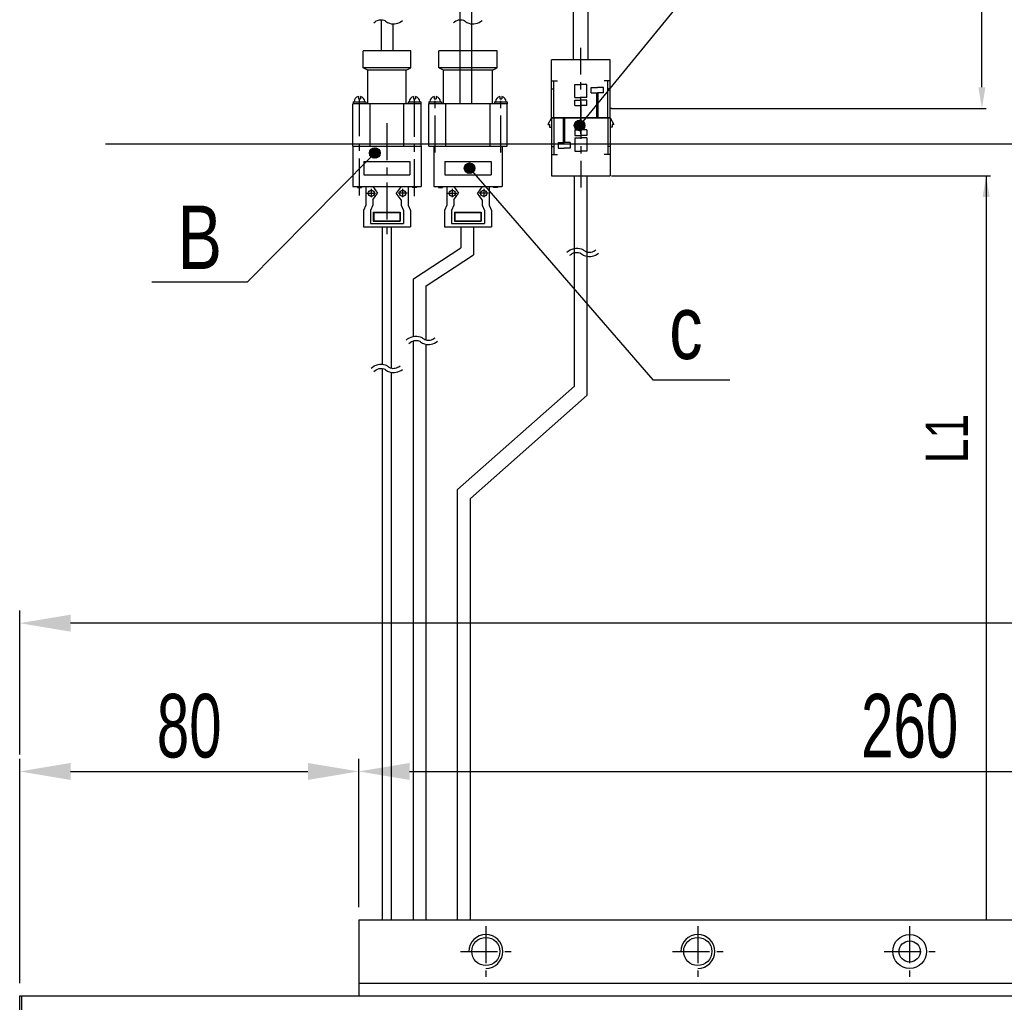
# Model space of a CAD drawing. Extents: x 4 to 2311, y -23 to 1597.
# Tile 3 of 18: x 210 to 443, y 976 to 1208. Entities that reach past the tile are written whole.
import ezdxf

# ---------------------------------------------------------------- set-up
doc = ezdxf.new("R2010")
doc.units = 0
doc.header["$LTSCALE"] = 7
doc.header["$MEASUREMENT"] = 0
doc.linetypes.add('CENTER', pattern=[2, 1.25, -0.25, 0.25, -0.25])
doc.layers.get('0').update_dxf_attribs({"linetype": 'CONTINUOUS'})
doc.layers.get('DEFPOINTS').update_dxf_attribs({"linetype": 'CONTINUOUS'})
for name, color, linetype in [('1', 3, 'CENTER'), ('2', 4, 'CONTINUOUS'), ('3', 4, 'CONTINUOUS'), ('CENTER', 1, 'CENTER'), ('CENTERLINE', 3, 'CENTER'), ('D', 4, 'CONTINUOUS')]:
    doc.layers.add(name, color=color, linetype=linetype)
doc.styles.add('Robostar', font='Gulim.ttf', dxfattribs={"width": 0.7})
doc.styles.get("Standard").update_dxf_attribs({"font": 'Gulim.ttf', "width": 0.8})
doc.dimstyles.new('Robostar', dxfattribs={"dimscale": 6, "dimtxt": 2.5, "dimasz": 2, "dimexe": 0.5, "dimexo": 0.5, "dimgap": 0.5, "dimtad": 3, "dimdsep": 46, "dimtxsty": 'Robostar', "dimcen": 0, "dimclrd": 4, "dimclre": 4, "dimclrt": 9, "dimadec": 0, "dimazin": 2, "dimtm": 0.1, "dimtfac": 1, "dimtix": 1, "dimtmove": 1, "dimatfit": 0, "dimfxl": 0, "dimtolj": 1, "dimarcsym": 0})

# ---------------------------------------------------------------- blocks, each defined once
blk = doc.blocks.new('*D17')
at = {"color": 4, "lineweight": -2}
for p, q in [((210.32, 980.73), (210.32, 1033.73)), ((290.32, 998.73), (290.32, 1033.73)), ((222.32, 1030.73), (278.32, 1030.73))]:
    blk.add_line(p, q, dxfattribs=at)
at = {"color": 4}
for points in [[(222.32, 1032.73), (222.32, 1028.73), (210.32, 1030.73)], [(278.32, 1032.73), (278.32, 1028.73), (290.32, 1030.73)]]:
    blk.add_solid(points, dxfattribs=at)
at = {"layer": 'DEFPOINTS', "color": 0}
for p in [(290.32, 1030.73), (290.32, 995.73), (210.32, 977.73)]:
    blk.add_point(p, dxfattribs=at)
at = {"color": 9, "insert": (250.32, 1041.42), "char_height": 15, "attachment_point": 5, "style": 'Robostar'}
blk.add_mtext('\\A1;80', dxfattribs=at)
blk = doc.blocks.new('*D18')
at = {"color": 4, "lineweight": -2}
for p, q in [((290.32, 998.73), (290.32, 1033.73)), ((550.32, 998.73), (550.32, 1033.73)), ((302.32, 1030.73), (538.32, 1030.73))]:
    blk.add_line(p, q, dxfattribs=at)
at = {"color": 4}
for points in [[(302.32, 1032.73), (302.32, 1028.73), (290.32, 1030.73)], [(538.32, 1032.73), (538.32, 1028.73), (550.32, 1030.73)]]:
    blk.add_solid(points, dxfattribs=at)
at = {"layer": 'DEFPOINTS', "color": 0}
for p in [(550.32, 1030.73), (290.32, 995.73), (550.32, 995.73)]:
    blk.add_point(p, dxfattribs=at)
at = {"color": 9, "insert": (420.32, 1041.42), "char_height": 15, "attachment_point": 5, "style": 'Robostar'}
blk.add_mtext('\\A1;260', dxfattribs=at)
blk = doc.blocks.new('*D21')
at = {"color": 4, "lineweight": -2}
for p, q in [((210.32, 1034.73), (210.32, 1068.73)), ((1630.32, 1034.73), (1630.32, 1068.73)), ((1618.32, 1065.73), (222.32, 1065.73))]:
    blk.add_line(p, q, dxfattribs=at)
at = {"color": 4}
for points in [[(222.32, 1067.73), (222.32, 1063.73), (210.32, 1065.73)], [(1618.32, 1067.73), (1618.32, 1063.73), (1630.32, 1065.73)]]:
    blk.add_solid(points, dxfattribs=at)
at = {"layer": 'DEFPOINTS', "color": 0}
for p in [(210.32, 1065.73), (210.32, 1031.73), (1630.32, 1031.73)]:
    blk.add_point(p, dxfattribs=at)
at = {"color": 9, "insert": (920.32, 1076.45), "char_height": 15, "attachment_point": 5, "style": 'Robostar'}
blk.add_mtext('\\A1;L=STROKE+420', dxfattribs=at)

msp = doc.modelspace()

# ---------------------------------------------------------------- hatches: boundary and pattern name
at = {"layer": '2'}
h = msp.add_hatch(dxfattribs=at)
h.set_pattern_fill('ANSI31', color=256, scale=0.05, style=0)
h.set_pattern_definition([(315, (-1330.9322, 1757.5096), (-0.112253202, -0.112253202), [])])
h.paths.add_polyline_path([(343.692, 1183.2, 1), (341.192, 1183.2, 1)])
h = msp.add_hatch(dxfattribs=at)
h.set_pattern_fill('ANSI31', color=256, scale=0.05, style=0)
h.set_pattern_definition([(315, (-1379.24686, 1750.99873), (-0.112253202, -0.112253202), [])])
h.paths.add_polyline_path([(295.377, 1176.689, 1), (292.877, 1176.689, 1)])
h = msp.add_hatch(dxfattribs=at)
h.set_pattern_fill('ANSI31', color=256, scale=0.05, style=0)
h.set_pattern_definition([(315, (-1356.89269, 1747.41523), (-0.112253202, -0.112253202), [])])
h.paths.add_polyline_path([(317.731, 1173.105, 1), (315.231, 1173.105, 1)])

# ---------------------------------------------------------------- linework, layer by layer
at = {"color": 6}
for p, q in [((437.375, 1192.22), (437.375, 1299.613)), ((349.968, 1187.22), (438.375, 1187.22)), ((230.532, 1178.888), (545.538, 1178.888)), ((349.968, 1171.318), (439.375, 1171.318)), ((438.375, 1171.318), (438.375, 995.735))]:
    msp.add_line(p, q, dxfattribs=at)
for p, q in [((340.968, 1198.718), (340.968, 1257.791)), ((344.468, 1198.718), (344.468, 1256.915)), ((314.229, 1188.285), (314.229, 1216.839)), ((316.979, 1188.285), (316.979, 1216.839)), ((295.611, 1208.155), (295.611, 1200.785)), ((295.611, 1208.155), (295.611, 1200.785)), ((314.229, 1200.785), (314.229, 1208.153)), ((298.361, 1207.173), (298.361, 1200.785)), ((298.361, 1207.173), (298.361, 1200.785)), ((316.979, 1200.785), (316.979, 1207.183)), ((291.361, 1196.785), (291.361, 1200.785)), ((302.611, 1200.785), (291.361, 1200.785)), ((302.611, 1196.785), (302.611, 1200.785)), ((322.983, 1200.785), (309.233, 1200.785)), ((309.233, 1196.785), (309.233, 1200.785)), ((322.983, 1196.785), (322.983, 1200.785)), ((292.486, 1196.285), (291.361, 1196.785)), ((302.611, 1196.785), (291.361, 1196.785)), ((301.486, 1196.285), (302.611, 1196.785)), ((322.983, 1196.785), (309.233, 1196.785)), ((310.358, 1196.285), (309.233, 1196.785)), ((321.858, 1196.285), (322.983, 1196.785)), ((349.643, 1198.718), (335.793, 1198.718)), ((335.793, 1185.018), (335.793, 1198.718)), ((349.643, 1185.018), (349.643, 1198.718)), ((292.486, 1188.285), (292.486, 1196.285)), ((301.486, 1196.285), (292.486, 1196.285)), ((301.486, 1188.285), (301.486, 1196.285)), ((321.858, 1196.285), (310.358, 1196.285)), ((310.358, 1188.285), (310.358, 1196.285)), ((321.858, 1188.285), (321.858, 1196.285)), ((335.793, 1193.729), (337.22, 1193.729)), ((336.357, 1185.018), (336.357, 1193.729)), ((341.29, 1189.761), (341.29, 1192.885)), ((341.29, 1192.885), (342.718, 1192.885)), ((344.147, 1192.885), (342.718, 1192.885)), ((344.147, 1189.761), (344.147, 1192.885)), ((345.208, 1192.161), (346.636, 1192.161)), ((345.208, 1190.876), (345.208, 1192.161)), ((348.064, 1192.161), (346.636, 1192.161)), ((348.064, 1190.876), (348.064, 1192.161)), ((349.643, 1193.729), (348.216, 1193.729)), ((349.08, 1185.018), (349.08, 1193.729)), ((290.236, 1190.01), (290.236, 1189.492)), ((290.736, 1190.01), (290.736, 1189.492)), ((303.236, 1190.01), (303.236, 1189.492)), ((303.736, 1190.01), (303.736, 1189.492)), ((308.108, 1190.01), (308.108, 1189.492)), ((308.608, 1190.01), (308.608, 1189.492)), ((323.608, 1190.01), (323.608, 1189.492)), ((324.108, 1190.01), (324.108, 1189.492)), ((335.793, 1191.84), (336.181, 1191.84)), ((341.29, 1189.761), (342.718, 1189.761)), ((344.147, 1189.761), (342.718, 1189.761)), ((345.208, 1190.876), (346.636, 1190.876)), ((346.526, 1185.018), (346.526, 1190.876)), ((348.064, 1190.876), (346.636, 1190.876)), ((346.841, 1185.018), (346.841, 1190.876)), ((349.643, 1191.84), (349.256, 1191.84)), ((288.936, 1178.285), (288.936, 1188.285)), ((305.036, 1188.285), (288.936, 1188.285)), ((288.986, 1188.785), (291.986, 1188.785)), ((288.986, 1188.785), (288.986, 1188.285)), ((290.236, 1189.492), (290.736, 1189.492)), ((291.986, 1188.785), (291.986, 1188.285)), ((292.986, 1178.285), (292.986, 1188.285)), ((300.986, 1178.285), (300.986, 1188.285)), ((301.986, 1188.785), (301.986, 1188.285)), ((301.986, 1188.785), (304.986, 1188.785)), ((303.236, 1189.492), (303.736, 1189.492)), ((304.986, 1188.785), (304.986, 1188.285)), ((305.036, 1178.285), (305.036, 1188.285)), ((306.858, 1188.785), (306.858, 1188.285)), ((306.858, 1188.785), (309.858, 1188.785)), ((306.858, 1178.285), (306.858, 1188.285)), ((325.358, 1188.285), (306.858, 1188.285)), ((308.108, 1189.492), (308.608, 1189.492)), ((309.858, 1188.785), (309.858, 1188.285)), ((310.858, 1178.285), (310.858, 1188.285)), ((321.358, 1178.285), (321.358, 1188.285)), ((322.358, 1188.785), (322.358, 1188.285)), ((322.358, 1188.785), (325.358, 1188.785)), ((323.608, 1189.492), (324.108, 1189.492)), ((325.358, 1188.785), (325.358, 1188.285)), ((325.358, 1178.285), (325.358, 1188.285)), ((341.29, 1187.902), (341.29, 1189.187)), ((341.29, 1189.187), (342.718, 1189.187)), ((341.29, 1187.902), (342.718, 1187.902)), ((344.147, 1189.187), (342.718, 1189.187)), ((344.147, 1187.902), (342.718, 1187.902)), ((344.147, 1187.902), (344.147, 1189.187)), ((335.793, 1185.018), (334.934, 1183.42)), ((349.643, 1185.018), (335.793, 1185.018)), ((335.793, 1185.018), (349.643, 1185.018)), ((335.793, 1185.018), (335.793, 1171.318)), ((336.357, 1185.018), (336.357, 1176.307)), ((338.596, 1185.018), (338.596, 1179.16)), ((338.91, 1185.018), (338.91, 1179.16)), ((349.08, 1185.018), (349.08, 1176.307)), ((350.102, 1187.213), (349.643, 1187.213)), ((349.643, 1185.018), (349.643, 1171.318)), ((349.643, 1185.018), (350.502, 1183.42)), ((334.934, 1183.42), (335.334, 1183.42)), ((335.334, 1183.42), (335.334, 1182.823)), ((335.334, 1182.823), (335.793, 1182.823)), ((350.102, 1182.823), (349.643, 1182.823)), ((350.102, 1183.42), (350.102, 1182.823)), ((350.502, 1183.42), (350.102, 1183.42)), ((341.29, 1182.133), (342.718, 1182.133)), ((341.29, 1182.133), (341.29, 1180.848)), ((341.29, 1180.848), (342.718, 1180.848)), ((341.29, 1180.274), (341.29, 1177.151)), ((341.29, 1180.274), (342.718, 1180.274)), ((344.147, 1182.133), (342.718, 1182.133)), ((344.147, 1180.848), (342.718, 1180.848)), ((344.147, 1180.274), (342.718, 1180.274)), ((344.147, 1182.133), (344.147, 1180.848)), ((344.147, 1180.274), (344.147, 1177.151)), ((288.936, 1178.285), (305.036, 1178.285)), ((288.936, 1178.285), (288.936, 1168.785)), ((288.986, 1178.285), (304.986, 1178.285)), ((305.036, 1178.285), (305.036, 1168.785)), ((306.858, 1178.285), (325.358, 1178.285)), ((308.058, 1178.285), (324.158, 1178.285)), ((308.058, 1178.285), (308.058, 1168.785)), ((308.108, 1178.285), (324.108, 1178.285)), ((324.158, 1178.285), (324.158, 1168.785)), ((335.793, 1178.196), (336.181, 1178.196)), ((337.372, 1179.16), (338.801, 1179.16)), ((337.372, 1179.16), (337.372, 1177.875)), ((340.229, 1179.16), (338.801, 1179.16)), ((340.229, 1179.16), (340.229, 1177.875)), ((349.643, 1178.196), (349.256, 1178.196)), ((335.793, 1176.307), (337.22, 1176.307)), ((337.372, 1177.875), (338.801, 1177.875)), ((340.229, 1177.875), (338.801, 1177.875)), ((341.29, 1177.151), (342.718, 1177.151)), ((344.147, 1177.151), (342.718, 1177.151)), ((349.643, 1176.307), (348.216, 1176.307)), ((291.554, 1174.72), (302.418, 1174.72)), ((291.554, 1174.72), (291.554, 1171.55)), ((302.418, 1174.72), (302.418, 1171.55)), ((310.676, 1174.72), (321.54, 1174.72)), ((310.676, 1174.72), (310.676, 1171.55)), ((321.54, 1174.72), (321.54, 1171.55)), ((291.554, 1171.55), (302.418, 1171.55)), ((310.676, 1171.55), (321.54, 1171.55)), ((335.793, 1171.318), (349.643, 1171.318)), ((340.968, 1171.318), (344.468, 1171.318)), ((288.936, 1168.785), (305.036, 1168.785)), ((290.042, 1168.785), (290.042, 1168.555)), ((290.946, 1168.785), (290.946, 1168.555)), ((291.986, 1168.785), (291.986, 1164.388)), ((293.66, 1168.785), (294.778, 1167.199)), ((300.312, 1168.785), (299.194, 1167.199)), ((301.986, 1168.785), (301.986, 1164.388)), ((303.012, 1168.785), (303.012, 1168.555)), ((303.916, 1168.785), (303.916, 1168.555)), ((308.058, 1168.785), (324.158, 1168.785)), ((309.164, 1168.785), (309.164, 1168.555)), ((310.068, 1168.785), (310.068, 1168.555)), ((311.108, 1168.785), (311.108, 1164.388)), ((312.782, 1168.785), (313.9, 1167.199)), ((319.435, 1168.785), (318.316, 1167.199)), ((321.108, 1168.785), (321.108, 1164.388)), ((322.134, 1168.785), (322.134, 1168.555)), ((323.038, 1168.785), (323.038, 1168.555)), ((290.042, 1168.555), (290.946, 1168.555)), ((293.66, 1165.614), (294.778, 1167.199)), ((300.312, 1165.614), (299.194, 1167.199)), ((303.916, 1168.555), (303.012, 1168.555)), ((309.164, 1168.555), (310.068, 1168.555)), ((312.782, 1165.614), (313.9, 1167.199)), ((319.435, 1165.614), (318.316, 1167.199)), ((323.038, 1168.555), (322.134, 1168.555)), ((291.986, 1164.388), (291.436, 1163.15)), ((293.66, 1164.388), (293.11, 1163.15)), ((293.66, 1165.614), (293.66, 1164.388)), ((300.312, 1165.614), (300.312, 1164.388)), ((300.312, 1164.388), (300.862, 1163.15)), ((301.986, 1164.388), (302.536, 1163.15)), ((311.108, 1164.388), (310.558, 1163.15)), ((312.782, 1164.388), (312.232, 1163.15)), ((312.782, 1165.614), (312.782, 1164.388)), ((319.435, 1165.614), (319.435, 1164.388)), ((319.435, 1164.388), (319.985, 1163.15)), ((321.108, 1164.388), (321.658, 1163.15)), ((291.436, 1163.15), (291.436, 1159.285)), ((293.11, 1163.15), (293.11, 1160.09)), ((293.763, 1162.749), (293.763, 1160.619)), ((293.763, 1162.749), (300.109, 1162.749)), ((293.863, 1162.649), (293.863, 1160.719)), ((293.863, 1162.649), (300.009, 1162.649)), ((300.009, 1162.649), (300.009, 1160.719)), ((300.109, 1162.749), (300.109, 1160.619)), ((300.862, 1163.15), (300.862, 1160.09)), ((302.536, 1163.15), (302.536, 1159.285)), ((310.558, 1163.15), (310.558, 1159.285)), ((312.232, 1163.15), (312.232, 1160.09)), ((312.885, 1162.749), (319.232, 1162.749)), ((312.885, 1162.749), (312.885, 1160.619)), ((312.985, 1162.649), (319.132, 1162.649)), ((312.985, 1162.649), (312.985, 1160.719)), ((319.132, 1162.649), (319.132, 1160.719)), ((319.232, 1162.749), (319.232, 1160.619)), ((319.985, 1163.15), (319.985, 1160.09)), ((321.658, 1163.15), (321.658, 1159.285)), ((293.11, 1160.09), (300.862, 1160.09)), ((293.763, 1160.619), (300.109, 1160.619)), ((293.863, 1160.719), (300.009, 1160.719)), ((312.232, 1160.09), (319.985, 1160.09)), ((312.885, 1160.619), (319.232, 1160.619)), ((312.985, 1160.719), (319.132, 1160.719)), ((291.436, 1159.285), (302.536, 1159.285)), ((295.936, 1126.809), (295.936, 1159.285)), ((298.036, 1125.93), (298.036, 1159.285)), ((310.558, 1159.285), (321.658, 1159.285)), ((314.441, 1159.285), (314.441, 1154.305)), ((317.441, 1159.285), (317.441, 1152.679)), ((303.236, 1147.004), (314.441, 1154.305)), ((306.236, 1145.379), (317.441, 1152.679)), ((303.236, 1133.414), (303.236, 1147.004)), ((306.236, 1132.555), (306.236, 1145.379)), ((303.236, 995.735), (303.236, 1132.383)), ((306.236, 995.735), (306.236, 1131.535)), ((295.936, 995.735), (295.936, 1125.82)), ((298.036, 995.735), (298.036, 1124.903)), ((313.625, 1097.273), (341.202, 1121.691)), ((313.625, 995.735), (313.625, 1097.273)), ((290.323, 995.735), (550.323, 995.735)), ((290.323, 995.735), (290.323, 977.735)), ((290.323, 980.735), (550.323, 980.735)), ((210.323, 977.735), (1630.323, 977.735)), ((210.323, 777.735), (210.323, 977.735)), ((210.823, 777.735), (210.823, 977.735))]:
    msp.add_line(p, q)
for points in [[(316.675, 995.735), (316.675, 1095.145), (344.243, 1119.544), (344.243, 1171.318)], [(341.218, 1121.701), (341.218, 1171.318)]]:
    msp.add_lwpolyline(points)
for centre, radius in [((293.286, 1167.199), 0.711), ((300.686, 1167.199), 0.711), ((312.409, 1167.199), 0.711), ((319.808, 1167.199), 0.711), ((420.323, 988.235), 4), ((320.323, 988.235), 3.323), ((370.323, 988.235), 3.323), ((420.323, 988.235), 2.5)]:
    msp.add_circle(centre, radius)
for centre, start, end in [((290.486, 1188.785), 101.53696, 180), ((290.486, 1188.785), 0, 78.46304), ((303.486, 1188.785), 101.53696, 180), ((303.486, 1188.785), 0, 78.46304), ((308.358, 1188.785), 101.53696, 180), ((308.358, 1188.785), 0, 78.46304), ((323.858, 1188.785), 101.53696, 180), ((323.858, 1188.785), 0, 78.46304)]:
    msp.add_arc(centre, 1.25, start, end)
for points in [[(436.541, 1192.22), (438.208, 1192.22), (437.375, 1187.22)], [(437.541, 1166.318), (439.208, 1166.318), (438.375, 1171.318)]]:
    msp.add_solid(points, dxfattribs=at)
at = {"layer": '1'}
for p, q in [((290.486, 1166.683), (290.486, 1190.785)), ((303.486, 1166.483), (303.486, 1190.785)), ((308.358, 1176.785), (308.358, 1190.785)), ((323.858, 1176.785), (323.858, 1190.785))]:
    msp.add_line(p, q, dxfattribs=at)
at = {"layer": '2'}
for p, q in [((316.481, 1173.105), (359.729, 1123.146)), ((359.729, 1123.146), (377.878, 1123.146))]:
    msp.add_line(p, q, dxfattribs=at)
for points in [[(343.284, 1184.123), (378.76, 1227.565), (388.158, 1227.565), (397.442, 1227.565)], [(293.243, 1175.805), (264.018, 1146.198), (261.179, 1146.198), (241.493, 1146.198)]]:
    msp.add_lwpolyline(points, dxfattribs=at)
for centre in [(342.442, 1183.2), (294.127, 1176.689), (316.481, 1173.105)]:
    msp.add_circle(centre, 1.25, dxfattribs=at)
at = {"layer": '3', "color": 4}
for centre in [(320.323, 988.235), (370.323, 988.235)]:
    msp.add_arc(centre, 4, 270, 180, dxfattribs=at)
at = {"layer": 'CENTER'}
for p, q in [((342.718, 1181.205), (342.718, 1201.486)), ((342.718, 1188.83), (342.718, 1168.549)), ((296.986, 1183.768), (296.986, 1157.065)), ((292.249, 1167.199), (294.316, 1167.199)), ((293.286, 1168.219), (293.286, 1166.256)), ((301.723, 1167.199), (299.656, 1167.199)), ((300.686, 1168.219), (300.686, 1166.256)), ((311.371, 1167.199), (313.439, 1167.199)), ((312.409, 1168.219), (312.409, 1166.256)), ((320.846, 1167.199), (318.778, 1167.199)), ((319.808, 1168.219), (319.808, 1166.256))]:
    msp.add_line(p, q, dxfattribs=at)
at = {"layer": 'CENTERLINE'}
for p, q in [((320.323, 994.235), (320.323, 982.235)), ((370.323, 994.235), (370.323, 982.235)), ((420.323, 994.235), (420.323, 982.235)), ((314.323, 988.235), (326.323, 988.235)), ((364.323, 988.235), (376.323, 988.235)), ((414.323, 988.235), (426.323, 988.235))]:
    msp.add_line(p, q, dxfattribs=at)
at = {"layer": 'D'}
for points in [[(293.916, 1207.451, -0.1326438), (295.12, 1208.103, -0.1478442), (296.243, 1208.035, -0.0838146), (296.635, 1207.809, 0.0985841), (297.569, 1207.308, 0.1268439), (299.145, 1207.239, 0.1101888), (300.667, 1207.934, 0.1101888)], [(312.683, 1207.451, -0.1326438), (313.887, 1208.103, -0.1478442), (315.01, 1208.035, -0.0838146), (315.402, 1207.809, 0.0985841), (316.336, 1207.308, 0.1268439), (317.913, 1207.239, 0.1101888), (319.434, 1207.934, 0.1101888)], [(339.464, 1153.274, -0.1326438), (341.127, 1154.175, -0.1478442), (342.828, 1154.071, -0.0838146), (343.509, 1153.68, 0.0985841), (344.098, 1153.363, 0.1268439), (345.176, 1153.316, 0.1101888), (346.301, 1153.83)], [(340.153, 1152.55, -0.1326438), (341.358, 1153.202, -0.1478442), (342.481, 1153.133, -0.0838146), (342.873, 1152.908, 0.0985841), (343.807, 1152.407, 0.1268439), (345.383, 1152.338, 0.1101888), (346.905, 1153.032, 0.1101888)], [(301.495, 1132.496, -0.1326438), (303.158, 1133.397, -0.1478442), (304.859, 1133.293, -0.0838146), (305.54, 1132.901, 0.0985841), (306.129, 1132.585, 0.1268439), (307.207, 1132.538, 0.1101888), (308.332, 1133.052)], [(302.184, 1131.771, -0.1326438), (303.389, 1132.424, -0.1478442), (304.512, 1132.355, -0.0838146), (304.904, 1132.13, 0.0985841), (305.838, 1131.628, 0.1268439), (307.414, 1131.56, 0.1101888), (308.936, 1132.254, 0.1101888)], [(293.227, 1125.875, -0.1326438), (294.89, 1126.776, -0.1478442), (296.59, 1126.672, -0.0838146), (297.271, 1126.281, 0.0985841), (297.861, 1125.964, 0.1268439), (298.938, 1125.917, 0.1101888), (300.064, 1126.431)], [(293.916, 1125.151, -0.1326438), (295.12, 1125.803, -0.1478442), (296.243, 1125.734, -0.0838146), (296.635, 1125.509, 0.0985841), (297.569, 1125.008, 0.1268439), (299.145, 1124.939, 0.1101888), (300.667, 1125.633, 0.1101888)]]:
    msp.add_lwpolyline(points, format="xyb", dxfattribs=at)

# ---------------------------------------------------------------- texts
at = {"color": 6, "insert": (429.11, 1109.289), "char_height": 10, "attachment_point": 5, "rotation": 90}
msp.add_mtext('L1', dxfattribs=at)
at = {"layer": '2', "char_height": 15}
for s, insert, attachment_point in [('B', (258.069, 1149.303), 9), ('c', (363.599, 1127.855), 7)]:
    msp.add_mtext(s, dxfattribs=dict(at, insert=insert, attachment_point=attachment_point))

# ---------------------------------------------------------------- dimensions: what is measured, and where the dimension line sits
dim = msp.add_linear_dim(base=(210.323, 1065.735), p1=(1630.323, 1031.735), p2=(210.323, 1031.735), text='L=STROKE+420', dimstyle='Robostar')
dim.commit()
dim.dimension.update_dxf_attribs({"geometry": '*D21', "text_midpoint": (920.323, 1076.455)})
for base, p1, p2, picture, middle in [((290.323, 1030.735), (210.323, 977.735), (290.323, 995.735), '*D17', (250.323, 1041.425)), ((550.323, 1030.735), (290.323, 995.735), (550.323, 995.735), '*D18', (420.323, 1041.425))]:
    dim = msp.add_linear_dim(base=base, p1=p1, p2=p2, dimstyle='Robostar')
    dim.commit()
    dim.dimension.update_dxf_attribs({"geometry": picture, "text_midpoint": middle})

doc.saveas('drawing.dxf')
